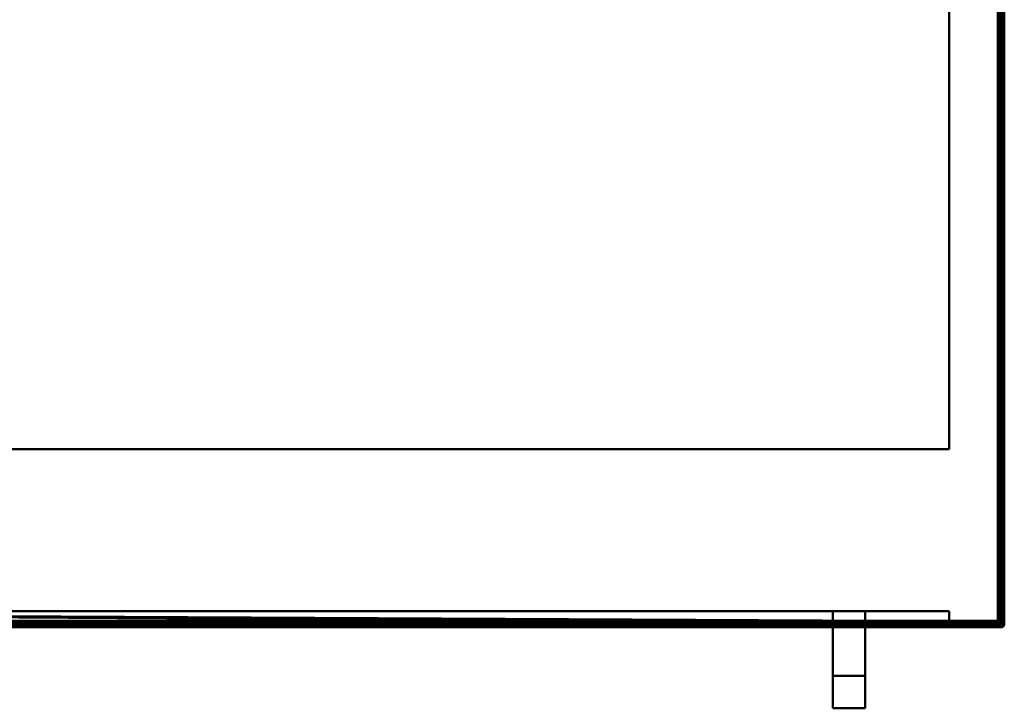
# Model space of a CAD drawing. Header units: millimetres. Extents: x -10 to 1200, y -425 to 10.
# Tile 5 of 6: x 896 to 1200, y -425 to -212. Entities that reach past the tile are written whole.
import ezdxf

# ---------------------------------------------------------------- set-up
doc = ezdxf.new("R2010")
doc.units = ezdxf.units.MM
doc.header["$MEASUREMENT"] = 0
for name, color, linetype, lineweight in [('0 Misc', 7, 'Continuous', 35), ('10 Raster Images', 7, 'Continuous', 35), ('5 Hatches', 7, 'Continuous', 35)]:
    doc.layers.add(name, color=color, linetype=linetype, lineweight=lineweight)

msp = doc.modelspace()

# ---------------------------------------------------------------- linework, layer by layer
at = {"layer": '0 Misc', "color": 160, "linetype": 'Continuous', "lineweight": 50}
for p, q in [((1198, -398, 100), (1198, -2, 100)), ((1199, -1, 845.5), (1199, -399, 845.5)), ((1199, -2, 101), (1199, -398, 101)), ((1199, -398, 823.5), (1199, -2, 823.5)), ((1200, -1, 824.5), (1200, -399, 824.5)), ((1200, -399, 844.5), (1200, -1, 844.5)), ((1183, -20.5, 116), (1183, -345, 116)), ((1183, -20.5, 823.5), (1183, -345, 823.5)), ((17, -345, 116), (1183, -345, 116)), ((1183, -345, 823.5), (17, -345, 823.5)), ((1183, -345, 116), (1183, -345, 823.5)), ((592, -395, 823.5), (1183, -395, 823.5)), ((1183, -395, 116), (592, -395, 116)), ((1147, -395, 576), (1157, -395, 576)), ((1147, -395, 566), (1147, -395, 576)), ((1157, -395, 566), (1147, -395, 566)), ((1157, -395, 694), (1147, -395, 694)), ((1147, -395, 704), (1157, -395, 704)), ((1147, -395, 694), (1147, -395, 704)), ((1147, -425, 704), (1147, -395, 704)), ((1147, -395, 566), (1147, -425, 566)), ((1147, -415, 576), (1147, -395, 576)), ((1147, -395, 694), (1147, -415, 694)), ((1157, -395, 576), (1157, -395, 566)), ((1157, -395, 704), (1157, -395, 694)), ((1157, -395, 694), (1157, -415, 694)), ((1157, -415, 576), (1157, -395, 576)), ((1157, -395, 566), (1157, -425, 566)), ((1157, -425, 704), (1157, -395, 704)), ((1183, -395, 823.5), (1183, -398, 823.5)), ((1183, -395, 823.5), (1183, -395, 116)), ((1183, -395, 116), (1183, -398, 116)), ((2, -398, 100), (1198, -398, 100)), ((1183, -398, 116), (17, -398, 116)), ((1183, -398, 823.5), (1183, -398, 116)), ((1199, -398, 101), (1199, -398, 823.5)), ((1199, -399, 845.5), (1, -399, 845.5)), ((1199, -400, 824.5), (1, -400, 824.5)), ((1, -400, 844.5), (1199, -400, 844.5)), ((1198, -399, 101), (2, -399, 101)), ((17, -399, 823.5), (1184, -399, 823.5)), ((17, -399, 115), (1184, -399, 115)), ((1184, -399, 823.5), (1198, -399, 823.5)), ((1184, -399, 115), (1184, -399, 823.5)), ((1198, -399, 823.5), (1198, -399, 101)), ((1199, -400, 844.5), (1199, -400, 824.5)), ((1200, -399, 824.5), (1200, -399, 844.5)), ((1147, -415, 694), (1147, -415, 576)), ((1157, -415, 694), (1147, -415, 694)), ((1157, -415, 576), (1147, -415, 576)), ((1157, -415, 694), (1157, -415, 576)), ((1147, -425, 566), (1147, -425, 704)), ((1157, -425, 566), (1147, -425, 566)), ((1157, -425, 704), (1147, -425, 704)), ((1157, -425, 566), (1157, -425, 704))]:
    msp.add_line(p, q, dxfattribs=at).dxf.unprotected_set("ltscale", 0)
at = {"layer": '0 Misc', "color": 160, "linetype": 'Continuous', "lineweight": 25}
for p, q in [((1184, -399, 823.5), (592, -395, 823.5)), ((1183.62, -398.92, 823.5), (592, -395, 823.5)), ((1183.29, -398.71, 823.5), (592, -395, 823.5)), ((1183.08, -398.38, 823.5), (592, -395, 823.5)), ((1183, -398, 823.5), (592, -395, 823.5)), ((592, -395, 116), (1157, -395, 566)), ((1147, -395, 566), (592, -395, 116)), ((592, -395, 116), (1183, -398, 116)), ((613.43, -395, 709.89), (1183, -395, 823.5)), ((613.43, -395, 688.11), (1147, -395, 566)), ((613.43, -395, 688.11), (1147, -395, 576)), ((1147, -395, 576), (616.57, -395, 688.11)), ((616.57, -395, 688.11), (1157, -395, 694)), ((616.57, -395, 709.89), (1183, -395, 823.5)), ((619.57, -395, 688.99), (1157, -395, 694)), ((619.57, -395, 709.01), (1183, -395, 823.5)), ((622.2, -395, 690.69), (1157, -395, 694)), ((622.2, -395, 707.31), (1183, -395, 823.5)), ((624.25, -395, 693.05), (1157, -395, 694)), ((1147, -395, 704), (624.25, -395, 704.95)), ((624.25, -395, 704.95), (1183, -395, 823.5)), ((1147, -395, 694), (624.25, -395, 693.05)), ((625.55, -395, 695.9), (1147, -395, 694)), ((625.55, -395, 695.9), (1147, -395, 704)), ((625.55, -395, 702.1), (1147, -395, 704)), ((626, -395, 699), (1147, -395, 704)), ((1147, -395, 576), (1183, -395, 823.5)), ((1147, -395, 576), (1157, -395, 694)), ((1147, -395, 704), (1183, -395, 823.5)), ((1147, -415, 694), (1147, -395, 704)), ((1147, -395, 566), (1147, -415, 576)), ((1157, -395, 566), (1183, -395, 116)), ((1157, -395, 566), (1183, -395, 823.5)), ((1157, -395, 576), (1183, -395, 823.5)), ((1157, -395, 694), (1183, -395, 823.5)), ((1157, -395, 704), (1183, -395, 823.5)), ((1157, -415, 576), (1157, -395, 566)), ((1157, -395, 704), (1157, -415, 694)), ((2, -399, 101), (1184, -399, 115)), ((1184, -399, 115), (1198, -399, 101)), ((1184, -399, 115), (1198, -399, 823.5)), ((1147, -425, 566), (1147, -415, 694)), ((1147, -415, 694), (1147, -425, 704)), ((1147, -425, 566), (1147, -415, 576)), ((1157, -425, 704), (1157, -415, 576)), ((1157, -415, 576), (1157, -425, 566)), ((1157, -415, 694), (1157, -425, 704))]:
    msp.add_line(p, q, dxfattribs=at).dxf.unprotected_set("ltscale", 0)
at = {"layer": '0 Misc', "color": 160, "linetype": 'Continuous', "lineweight": 50, "extrusion": (-0.654654, 0, -0.755929)}
msp.add_arc((398, -819.73, -862.04), 1.41, 0, 90, dxfattribs=at).dxf.unprotected_set("ltscale", 0)
at = {"layer": '0 Misc', "color": 160, "linetype": 'Continuous', "lineweight": 50}
for centre, start, end in [((1184, -398, 823.5), 180, 270), ((1198, -398, 101), 270, 0), ((1199, -399, 824.5), 270, 0)]:
    msp.add_arc(centre, 1, start, end, dxfattribs=at).dxf.unprotected_set("ltscale", 0)
at = {"layer": '0 Misc', "color": 160, "linetype": 'Continuous', "lineweight": 50, "extrusion": (0, 1, 0)}
for centre, start, end in [((-1198, 101, -398), 180, 270), ((-1199, 844.5, -399), 90, 180), ((-1199, 824.5, -399), 180, 270)]:
    msp.add_arc(centre, 1, start, end, dxfattribs=at).dxf.unprotected_set("ltscale", 0)
at = {"layer": '0 Misc', "color": 160, "linetype": 'Continuous', "lineweight": 50, "extrusion": (-1, 0, 0)}
for centre, start, end in [((398, 101, -1198), 270, 0), ((399, 844.5, -1199), 0, 90), ((399, 824.5, -1199), 270, 0)]:
    msp.add_arc(centre, 1, start, end, dxfattribs=at).dxf.unprotected_set("ltscale", 0)
at = {"layer": '0 Misc', "color": 160, "linetype": 'Continuous', "lineweight": 50, "extrusion": (-0.654654, -0.755929, 0)}
msp.add_arc((1167.57, 824.5, -483.31), 1.41, 246.6308, 270, dxfattribs=at).dxf.unprotected_set("ltscale", 0)
at = {"layer": '0 Misc', "color": 160, "linetype": 'Continuous', "lineweight": 50, "extrusion": (0, 0, -1)}
msp.add_arc((-1199, -399, -844.5), 1, 180, 270, dxfattribs=at).dxf.unprotected_set("ltscale", 0)
at = {"layer": '0 Misc', "color": 7, "lineweight": 25}
for points, invisible_edges in [([(1, -399, 845.5), (1199, -1, 845.5), (1, -1, 845.5)], 1), ([(1, -399, 845.5), (1199, -399, 845.5), (1199, -1, 845.5)], 12), ([(2, -2, 100), (1198, -398, 100), (2, -398, 100)], 1), ([(2, -2, 100), (1198, -2, 100), (1198, -398, 100)], 12), ([(1198, -398, 100), (1198.38, -2, 100.08), (1198.38, -398, 100.08)], 1), ([(1198, -398, 100), (1198, -2, 100), (1198.38, -2, 100.08)], 12), ([(1198.71, -2, 100.29), (1198.38, -398, 100.08), (1198.38, -2, 100.08)], 1), ([(1198.71, -2, 100.29), (1198.71, -398, 100.29), (1198.38, -398, 100.08)], 12), ([(1198.92, -2, 100.62), (1198.71, -398, 100.29), (1198.71, -2, 100.29)], 1), ([(1198.92, -2, 100.62), (1198.92, -398, 100.62), (1198.71, -398, 100.29)], 12), ([(1199, -2, 101), (1198.92, -398, 100.62), (1198.92, -2, 100.62)], 1), ([(1199, -2, 101), (1199, -398, 101), (1198.92, -398, 100.62)], 12), ([(1199.38, -1, 823.58), (1199, -398, 823.5), (1199, -2, 823.5)], 1), ([(1199.38, -1, 823.58), (1199.38, -399, 823.58), (1199, -398, 823.5)], 1), ([(1199, -1, 845.5), (1199.38, -399, 845.42), (1199.38, -1, 845.42)], 1), ([(1199, -1, 845.5), (1199, -399, 845.5), (1199.38, -399, 845.42)], 12), ([(1199.71, -399, 823.79), (1199.38, -1, 823.58), (1199.71, -1, 823.79)], 1), ([(1199.71, -399, 823.79), (1199.38, -399, 823.58), (1199.38, -1, 823.58)], 12), ([(1199.38, -1, 845.42), (1199.71, -399, 845.21), (1199.71, -1, 845.21)], 1), ([(1199.38, -1, 845.42), (1199.38, -399, 845.42), (1199.71, -399, 845.21)], 12), ([(1199.92, -399, 824.12), (1199.71, -1, 823.79), (1199.92, -1, 824.12)], 1), ([(1199.92, -399, 824.12), (1199.71, -399, 823.79), (1199.71, -1, 823.79)], 12), ([(1199.71, -1, 845.21), (1199.92, -399, 844.88), (1199.92, -1, 844.88)], 1), ([(1199.71, -1, 845.21), (1199.71, -399, 845.21), (1199.92, -399, 844.88)], 12), ([(1200, -399, 824.5), (1199.92, -1, 824.12), (1200, -1, 824.5)], 1), ([(1200, -399, 824.5), (1199.92, -399, 824.12), (1199.92, -1, 824.12)], 12), ([(1200, -399, 844.5), (1199.92, -1, 844.88), (1199.92, -399, 844.88)], 1), ([(1200, -399, 844.5), (1200, -1, 844.5), (1199.92, -1, 844.88)], 12), ([(1200, -1, 844.5), (1200, -399, 824.5), (1200, -1, 824.5)], 1), ([(1200, -1, 844.5), (1200, -399, 844.5), (1200, -399, 824.5)], 12), ([(1183, -345, 116), (17, -20.5, 116), (17, -345, 116)], 1), ([(1183, -345, 116), (1183, -20.5, 116), (17, -20.5, 116)], 12), ([(17, -345, 823.5), (1183, -20.5, 823.5), (1183, -345, 823.5)], 1), ([(17, -345, 823.5), (17, -20.5, 823.5), (1183, -20.5, 823.5)], 12), ([(1183, -345, 823.5), (1183, -20.5, 116), (1183, -345, 116)], 1), ([(1183, -345, 823.5), (1183, -20.5, 823.5), (1183, -20.5, 116)], 12), ([(17, -345, 823.5), (1183, -345, 116), (17, -345, 116)], 1), ([(17, -345, 823.5), (1183, -345, 823.5), (1183, -345, 116)], 12), ([(1183, -398, 823.5), (1183, -395, 116), (1183, -398, 116)], 1), ([(1183, -398, 823.5), (1183, -395, 823.5), (1183, -395, 116)], 12), ([(2, -398, 100), (1198, -398.38, 100.08), (2, -398.38, 100.08)], 1), ([(2, -398, 100), (1198, -398, 100), (1198, -398.38, 100.08)], 12), ([(1198, -398.45, 100.11), (1198.11, -398.22, 100.03), (1198.35, -398.3, 100.11)], 12), ([(1198, -398.45, 100.11), (1198.35, -398.3, 100.11), (1198.25, -398.53, 100.19)], 1), ([(1198.57, -398.34, 100.25), (1198.25, -398.53, 100.19), (1198.35, -398.3, 100.11)], 1), ([(1198.57, -398.34, 100.25), (1198.48, -398.57, 100.33), (1198.25, -398.53, 100.19)], 12), ([(1198.35, -398.3, 100.11), (1198.42, -398.05, 100.09), (1198.62, -398.09, 100.22)], 12), ([(1198.35, -398.3, 100.11), (1198.62, -398.09, 100.22), (1198.57, -398.34, 100.25)], 1), ([(1198.67, -398.57, 100.52), (1198.48, -398.57, 100.33), (1198.57, -398.34, 100.25)], 12), ([(1198.78, -398.09, 100.38), (1198.57, -398.34, 100.25), (1198.62, -398.09, 100.22)], 1), ([(1198.78, -398.09, 100.38), (1198.75, -398.34, 100.43), (1198.57, -398.34, 100.25)], 12), ([(1198.67, -398.57, 100.52), (1198.57, -398.34, 100.25), (1198.75, -398.34, 100.43)], 1), ([(1198.89, -398.3, 100.65), (1198.67, -398.57, 100.52), (1198.75, -398.34, 100.43)], 1), ([(1198.89, -398.3, 100.65), (1198.81, -398.53, 100.75), (1198.67, -398.57, 100.52)], 12), ([(1198.91, -398.05, 100.58), (1198.75, -398.34, 100.43), (1198.78, -398.09, 100.38)], 1), ([(1198.91, -398.05, 100.58), (1198.89, -398.3, 100.65), (1198.75, -398.34, 100.43)], 12), ([(1198.81, -398.53, 100.75), (1198.97, -398.22, 100.89), (1198.89, -398.45, 101)], 1), ([(1198.81, -398.53, 100.75), (1198.89, -398.3, 100.65), (1198.97, -398.22, 100.89)], 12), ([(1, -399.38, 823.58), (1198, -399, 823.5), (1199, -399.38, 823.58)], 12), ([(1, -399.38, 823.58), (1184, -399, 823.5), (1198, -399, 823.5)], 12), ([(1199, -399, 845.5), (1, -399.38, 845.42), (1199, -399.38, 845.42)], 1), ([(1199, -399, 845.5), (1, -399, 845.5), (1, -399.38, 845.42)], 12), ([(1, -399.71, 823.79), (1199, -399.38, 823.58), (1199, -399.71, 823.79)], 1), ([(1, -399.71, 823.79), (1, -399.38, 823.58), (1199, -399.38, 823.58)], 12), ([(1199, -399.38, 845.42), (1, -399.71, 845.21), (1199, -399.71, 845.21)], 1), ([(1199, -399.38, 845.42), (1, -399.38, 845.42), (1, -399.71, 845.21)], 12), ([(1, -399.92, 824.12), (1199, -399.71, 823.79), (1199, -399.92, 824.12)], 1), ([(1, -399.92, 824.12), (1, -399.71, 823.79), (1199, -399.71, 823.79)], 12), ([(1199, -399.71, 845.21), (1, -399.92, 844.88), (1199, -399.92, 844.88)], 1), ([(1199, -399.71, 845.21), (1, -399.71, 845.21), (1, -399.92, 844.88)], 12), ([(1, -400, 824.5), (1199, -399.92, 824.12), (1199, -400, 824.5)], 1), ([(1, -400, 824.5), (1, -399.92, 824.12), (1199, -399.92, 824.12)], 12), ([(1, -400, 844.5), (1199, -399.92, 844.88), (1, -399.92, 844.88)], 1), ([(1, -400, 844.5), (1199, -400, 844.5), (1199, -399.92, 844.88)], 12), ([(1199, -400, 824.5), (1, -400, 844.5), (1, -400, 824.5)], 1), ([(1199, -400, 824.5), (1199, -400, 844.5), (1, -400, 844.5)], 12), ([(1198, -398.71, 100.29), (2, -398.38, 100.08), (1198, -398.38, 100.08)], 1), ([(1198, -398.71, 100.29), (2, -398.71, 100.29), (2, -398.38, 100.08)], 12), ([(1198, -398.92, 100.62), (2, -398.71, 100.29), (1198, -398.71, 100.29)], 1), ([(1198, -398.92, 100.62), (2, -398.92, 100.62), (2, -398.71, 100.29)], 12), ([(1198, -399, 101), (2, -398.92, 100.62), (1198, -398.92, 100.62)], 1), ([(1198, -399, 101), (2, -399, 101), (2, -398.92, 100.62)], 12), ([(1183.29, -398.71, 115.71), (17, -398.92, 115.38), (1183.62, -398.92, 115.38)], 2), ([(1183.29, -398.71, 115.71), (17, -398.71, 115.71), (17, -398.92, 115.38)], 12), ([(17, -399, 115), (1183.62, -398.92, 115.38), (17, -398.92, 115.38)], 1), ([(17, -399, 115), (1184, -399, 115), (1183.62, -398.92, 115.38)], 1), ([(1183.29, -398.71, 823.5), (1183.62, -398.92, 115.38), (1183.62, -398.92, 823.5)], 1), ([(1183.29, -398.71, 823.5), (1183.29, -398.71, 115.71), (1183.62, -398.92, 115.38)], 12), ([(1184, -399, 115), (1183.62, -398.92, 823.5), (1183.62, -398.92, 115.38)], 1), ([(1184, -399, 115), (1184, -399, 823.5), (1183.62, -398.92, 823.5)], 12), ([(1198.01, -398.87, 100.5), (1198.13, -398.72, 100.32), (1198.35, -398.76, 100.46)], 12), ([(1198.01, -398.87, 100.5), (1198.35, -398.76, 100.46), (1198.21, -398.9, 100.63)], 1), ([(1198.37, -398.9, 100.79), (1198.05, -398.98, 100.82), (1198.21, -398.9, 100.63)], 1), ([(1198.37, -398.9, 100.79), (1198.18, -398.98, 100.95), (1198.05, -398.98, 100.82)], 12), ([(1198.13, -398.72, 100.32), (1198.25, -398.53, 100.19), (1198.48, -398.57, 100.33)], 12), ([(1198.13, -398.72, 100.32), (1198.48, -398.57, 100.33), (1198.35, -398.76, 100.46)], 1), ([(1198.21, -398.9, 100.63), (1198.54, -398.76, 100.65), (1198.37, -398.9, 100.79)], 1), ([(1198.21, -398.9, 100.63), (1198.35, -398.76, 100.46), (1198.54, -398.76, 100.65)], 12), ([(1198.54, -398.76, 100.65), (1198.35, -398.76, 100.46), (1198.48, -398.57, 100.33)], 12), ([(1198.37, -398.9, 100.79), (1198.68, -398.72, 100.87), (1198.5, -398.87, 100.99)], 1), ([(1198.37, -398.9, 100.79), (1198.54, -398.76, 100.65), (1198.68, -398.72, 100.87)], 12), ([(1198.54, -398.76, 100.65), (1198.48, -398.57, 100.33), (1198.67, -398.57, 100.52)], 1), ([(1198.54, -398.76, 100.65), (1198.81, -398.53, 100.75), (1198.68, -398.72, 100.87)], 1), ([(1198.54, -398.76, 100.65), (1198.67, -398.57, 100.52), (1198.81, -398.53, 100.75)], 12), ([(1199, -400, 844.5), (1199.38, -399.92, 824.5), (1199.38, -399.92, 844.5)], 1), ([(1199, -400, 844.5), (1199, -400, 824.5), (1199.38, -399.92, 824.5)], 12), ([(1199.3, -399.35, 845.39), (1199.05, -399.42, 845.41), (1199.09, -399.62, 845.28)], 12), ([(1199.05, -399.42, 823.59), (1199.3, -399.35, 823.61), (1199.34, -399.57, 823.75)], 12), ([(1199.05, -399.42, 823.59), (1199.34, -399.57, 823.75), (1199.09, -399.62, 823.72)], 1), ([(1199.05, -399.91, 844.92), (1199.34, -399.75, 845.07), (1199.09, -399.78, 845.12)], 1), ([(1199.05, -399.91, 844.92), (1199.3, -399.89, 844.85), (1199.34, -399.75, 845.07)], 12), ([(1199.3, -399.89, 824.15), (1199.05, -399.91, 824.08), (1199.09, -399.78, 823.88)], 12), ([(1199.3, -399.35, 845.39), (1199.09, -399.62, 845.28), (1199.34, -399.57, 845.25)], 1), ([(1199.09, -399.78, 845.12), (1199.34, -399.57, 845.25), (1199.09, -399.62, 845.28)], 1), ([(1199.09, -399.78, 845.12), (1199.34, -399.75, 845.07), (1199.34, -399.57, 845.25)], 12), ([(1199.09, -399.62, 823.72), (1199.34, -399.57, 823.75), (1199.34, -399.75, 823.93)], 12), ([(1199.09, -399.62, 823.72), (1199.34, -399.75, 823.93), (1199.09, -399.78, 823.88)], 1), ([(1199.3, -399.89, 824.15), (1199.09, -399.78, 823.88), (1199.34, -399.75, 823.93)], 1), ([(1199.45, -399, 845.39), (1199.22, -399.11, 845.47), (1199.3, -399.35, 845.39)], 12), ([(1199.53, -399.25, 823.69), (1199.22, -399.11, 823.53), (1199.45, -399, 823.61)], 1), ([(1199.53, -399.25, 823.69), (1199.3, -399.35, 823.61), (1199.22, -399.11, 823.53)], 12), ([(1199.53, -399.81, 844.75), (1199.22, -399.97, 844.61), (1199.45, -399.89, 844.5)], 1), ([(1199.53, -399.81, 844.75), (1199.3, -399.89, 844.85), (1199.22, -399.97, 844.61)], 12), ([(1199.45, -399.89, 824.5), (1199.22, -399.97, 824.39), (1199.3, -399.89, 824.15)], 12), ([(1199.45, -399, 845.39), (1199.3, -399.35, 845.39), (1199.53, -399.25, 845.31)], 1), ([(1199.34, -399.57, 845.25), (1199.53, -399.25, 845.31), (1199.3, -399.35, 845.39)], 1), ([(1199.3, -399.35, 823.61), (1199.53, -399.25, 823.69), (1199.57, -399.48, 823.83)], 12), ([(1199.3, -399.35, 823.61), (1199.57, -399.48, 823.83), (1199.34, -399.57, 823.75)], 1), ([(1199.3, -399.89, 844.85), (1199.57, -399.67, 844.98), (1199.34, -399.75, 845.07)], 1), ([(1199.3, -399.89, 844.85), (1199.53, -399.81, 844.75), (1199.57, -399.67, 844.98)], 12), ([(1199.34, -399.75, 823.93), (1199.53, -399.81, 824.25), (1199.3, -399.89, 824.15)], 1), ([(1199.45, -399.89, 824.5), (1199.3, -399.89, 824.15), (1199.53, -399.81, 824.25)], 1), ([(1199.34, -399.57, 845.25), (1199.57, -399.48, 845.17), (1199.53, -399.25, 845.31)], 12), ([(1199.57, -399.67, 844.98), (1199.57, -399.48, 845.17), (1199.34, -399.57, 845.25)], 12), ([(1199.57, -399.48, 823.83), (1199.34, -399.75, 823.93), (1199.34, -399.57, 823.75)], 1), ([(1199.57, -399.48, 823.83), (1199.57, -399.67, 824.02), (1199.34, -399.75, 823.93)], 12), ([(1199.57, -399.67, 844.98), (1199.34, -399.57, 845.25), (1199.34, -399.75, 845.07)], 1), ([(1199.34, -399.75, 823.93), (1199.57, -399.67, 824.02), (1199.53, -399.81, 824.25)], 12), ([(1199.38, -399.92, 844.5), (1199.71, -399.71, 824.5), (1199.71, -399.71, 844.5)], 1), ([(1199.38, -399.92, 844.5), (1199.38, -399.92, 824.5), (1199.71, -399.71, 824.5)], 12), ([(1199.72, -399.13, 845.18), (1199.53, -399.25, 845.31), (1199.57, -399.48, 845.17)], 12), ([(1199.76, -399.35, 823.96), (1199.53, -399.25, 823.69), (1199.72, -399.13, 823.82)], 1), ([(1199.76, -399.35, 823.96), (1199.57, -399.48, 823.83), (1199.53, -399.25, 823.69)], 12), ([(1199.76, -399.54, 844.85), (1199.53, -399.81, 844.75), (1199.72, -399.68, 844.63)], 1), ([(1199.76, -399.54, 844.85), (1199.57, -399.67, 844.98), (1199.53, -399.81, 844.75)], 12), ([(1199.72, -399.68, 824.37), (1199.53, -399.81, 824.25), (1199.57, -399.67, 824.02)], 12), ([(1199.72, -399.13, 845.18), (1199.57, -399.48, 845.17), (1199.76, -399.35, 845.04)], 1), ([(1199.76, -399.54, 844.85), (1199.76, -399.35, 845.04), (1199.57, -399.48, 845.17)], 12), ([(1199.76, -399.35, 823.96), (1199.57, -399.67, 824.02), (1199.57, -399.48, 823.83)], 1), ([(1199.76, -399.35, 823.96), (1199.76, -399.54, 824.15), (1199.57, -399.67, 824.02)], 12), ([(1199.76, -399.54, 844.85), (1199.57, -399.48, 845.17), (1199.57, -399.67, 844.98)], 1), ([(1199.72, -399.68, 824.37), (1199.57, -399.67, 824.02), (1199.76, -399.54, 824.15)], 1), ([(1199.71, -399.71, 844.5), (1199.92, -399.38, 824.5), (1199.92, -399.38, 844.5)], 1), ([(1199.71, -399.71, 844.5), (1199.71, -399.71, 824.5), (1199.92, -399.38, 824.5)], 12), ([(1199.87, -399.01, 845), (1199.72, -399.13, 845.18), (1199.76, -399.35, 845.04)], 12), ([(1199.9, -399.21, 824.13), (1199.72, -399.13, 823.82), (1199.87, -399.01, 824)], 1), ([(1199.9, -399.21, 824.13), (1199.76, -399.35, 823.96), (1199.72, -399.13, 823.82)], 12), ([(1199.9, -399.37, 844.71), (1199.72, -399.68, 844.63), (1199.87, -399.5, 844.51)], 1), ([(1199.9, -399.37, 844.71), (1199.76, -399.54, 844.85), (1199.72, -399.68, 844.63)], 12), ([(1199.87, -399.5, 824.49), (1199.72, -399.68, 824.37), (1199.76, -399.54, 824.15)], 12), ([(1199.87, -399.01, 845), (1199.76, -399.35, 845.04), (1199.9, -399.21, 844.87)], 1), ([(1199.9, -399.21, 844.87), (1199.76, -399.54, 844.85), (1199.9, -399.37, 844.71)], 1), ([(1199.9, -399.21, 844.87), (1199.76, -399.35, 845.04), (1199.76, -399.54, 844.85)], 12), ([(1199.9, -399.37, 824.29), (1199.76, -399.35, 823.96), (1199.9, -399.21, 824.13)], 1), ([(1199.9, -399.37, 824.29), (1199.76, -399.54, 824.15), (1199.76, -399.35, 823.96)], 12), ([(1199.87, -399.5, 824.49), (1199.76, -399.54, 824.15), (1199.9, -399.37, 824.29)], 1), ([(1199.9, -399.37, 844.71), (1199.98, -399.05, 844.68), (1199.9, -399.21, 844.87)], 1), ([(1199.9, -399.37, 844.71), (1199.98, -399.18, 844.55), (1199.98, -399.05, 844.68)], 12), ([(1199.9, -399.21, 824.13), (1199.98, -399.05, 824.32), (1199.98, -399.18, 824.45)], 12), ([(1199.9, -399.21, 824.13), (1199.98, -399.18, 824.45), (1199.9, -399.37, 824.29)], 1), ([(1200, -399, 824.5), (1199.92, -399.38, 844.5), (1199.92, -399.38, 824.5)], 1), ([(1200, -399, 824.5), (1200, -399, 844.5), (1199.92, -399.38, 844.5)], 12), ([(1157, -415, 576), (1147, -415, 694), (1157, -415, 694)], 1), ([(1157, -415, 576), (1147, -415, 576), (1147, -415, 694)], 12)]:
    msp.add_3dface(points, dxfattribs=dict(at, invisible_edges=invisible_edges))
for points in [[(17, -399, 823.5), (592, -395, 823.5), (1184, -399, 823.5)], [(592, -395, 116), (17, -398, 116), (1183, -398, 116)], [(1184, -399, 823.5), (592, -395, 823.5), (1183.62, -398.92, 823.5)], [(1183.62, -398.92, 823.5), (592, -395, 823.5), (1183.29, -398.71, 823.5)], [(1183.29, -398.71, 823.5), (592, -395, 823.5), (1183.08, -398.38, 823.5)], [(1183.08, -398.38, 823.5), (592, -395, 823.5), (1183, -398, 823.5)], [(1183, -398, 823.5), (592, -395, 823.5), (1183, -395, 823.5)], [(592, -395, 116), (1183, -398, 116), (1183, -395, 116)], [(1183.02, -398.2, 115.98), (1183, -398, 116), (17, -398, 116)], [(17, -398.38, 115.92), (1183.02, -398.2, 115.98), (17, -398, 116)], [(17, -398.38, 115.92), (1183.08, -398.38, 115.92), (1183.02, -398.2, 115.98)], [(1183.02, -398.2, 115.98), (1183.08, -398.38, 823.5), (1183, -398, 823.5)], [(1183, -398, 116), (1183.02, -398.2, 115.98), (1183, -398, 823.5)], [(1183.02, -398.2, 115.98), (1183.08, -398.38, 115.92), (1183.08, -398.38, 823.5)], [(1198.11, -398.22, 100.03), (1198, -398.38, 100.08), (1198, -398, 100)], [(1198.38, -398, 100.08), (1198.11, -398.22, 100.03), (1198, -398, 100)], [(1198, -398.38, 100.08), (1198.11, -398.22, 100.03), (1198, -398.45, 100.11)], [(1198.35, -398.3, 100.11), (1198.11, -398.22, 100.03), (1198.38, -398, 100.08)], [(1198.35, -398.3, 100.11), (1198.38, -398, 100.08), (1198.42, -398.05, 100.09)], [(1198.42, -398.05, 100.09), (1198.38, -398, 100.08), (1198.71, -398, 100.29)], [(1198.42, -398.05, 100.09), (1198.71, -398, 100.29), (1198.62, -398.09, 100.22)], [(1198.78, -398.09, 100.38), (1198.62, -398.09, 100.22), (1198.71, -398, 100.29)], [(1198.92, -398, 100.62), (1198.78, -398.09, 100.38), (1198.71, -398, 100.29)], [(1198.91, -398.05, 100.58), (1198.78, -398.09, 100.38), (1198.92, -398, 100.62)], [(1198.97, -398.22, 100.89), (1198.89, -398.3, 100.65), (1198.91, -398.05, 100.58)], [(1198.92, -398.38, 101), (1198.89, -398.45, 101), (1198.97, -398.22, 100.89)], [(1199, -398, 101), (1198.91, -398.05, 100.58), (1198.92, -398, 100.62)], [(1198.97, -398.22, 100.89), (1198.91, -398.05, 100.58), (1199, -398, 101)], [(1198.98, -398.19, 823.5), (1198.92, -398.38, 101), (1199, -398, 101)], [(1198.92, -398.38, 101), (1198.97, -398.22, 100.89), (1199, -398, 101)], [(1198.92, -398.38, 823.5), (1198.98, -398.19, 823.5), (1199, -399, 823.5)], [(1198.92, -398.38, 823.5), (1198.92, -398.38, 101), (1198.98, -398.19, 823.5)], [(1199, -399, 823.5), (1198.98, -398.19, 823.5), (1199, -398, 823.5)], [(1199, -398, 823.5), (1198.98, -398.19, 823.5), (1199, -398, 101)], [(1199, -399, 823.5), (1199, -398, 823.5), (1199.38, -399, 823.58)], [(17, -399, 823.5), (1184, -399, 823.5), (1, -399.38, 823.58)], [(1198, -399, 101), (1184, -399, 115), (2, -399, 101)], [(17, -399, 115), (2, -399, 101), (1184, -399, 115)], [(1183.17, -398.56, 115.83), (1183.08, -398.38, 115.92), (17, -398.38, 115.92)], [(1183.17, -398.56, 115.83), (17, -398.38, 115.92), (17, -398.71, 115.71)], [(1183.29, -398.71, 115.71), (1183.17, -398.56, 115.83), (17, -398.71, 115.71)], [(1183.08, -398.38, 823.5), (1183.17, -398.56, 115.83), (1183.29, -398.71, 823.5)], [(1183.08, -398.38, 823.5), (1183.08, -398.38, 115.92), (1183.17, -398.56, 115.83)], [(1183.29, -398.71, 823.5), (1183.17, -398.56, 115.83), (1183.29, -398.71, 115.71)], [(1184, -399, 115), (1198, -399, 101), (1198, -399, 823.5)], [(1184, -399, 115), (1198, -399, 823.5), (1184, -399, 823.5)], [(1198, -398.38, 100.08), (1198, -398.45, 100.11), (1198, -398.71, 100.29)], [(1198, -398.45, 100.11), (1198.25, -398.53, 100.19), (1198, -398.71, 100.29)], [(1198.13, -398.72, 100.32), (1198, -398.71, 100.29), (1198.25, -398.53, 100.19)], [(1198, -398.71, 100.29), (1198.01, -398.87, 100.5), (1198, -398.92, 100.62)], [(1198, -398.71, 100.29), (1198.13, -398.72, 100.32), (1198.01, -398.87, 100.5)], [(1198.01, -398.87, 100.5), (1198.21, -398.9, 100.63), (1198, -398.92, 100.62)], [(1198.05, -398.98, 100.82), (1198, -398.92, 100.62), (1198.21, -398.9, 100.63)], [(1198, -399, 101), (1198.38, -398.92, 101), (1198.19, -398.98, 823.5)], [(1198.18, -398.98, 100.95), (1198.38, -398.92, 101), (1198, -399, 101)], [(1198.05, -398.98, 100.82), (1198, -399, 101), (1198, -398.92, 100.62)], [(1199, -399, 823.5), (1198, -399, 823.5), (1198.19, -398.98, 823.5)], [(1198, -399, 823.5), (1198, -399, 101), (1198.19, -398.98, 823.5)], [(1198.18, -398.98, 100.95), (1198, -399, 101), (1198.05, -398.98, 100.82)], [(1199, -399.38, 823.58), (1198, -399, 823.5), (1199, -399, 823.5)], [(1198.37, -398.9, 100.79), (1198.38, -398.92, 101), (1198.18, -398.98, 100.95)], [(1198.38, -398.92, 823.5), (1199, -399, 823.5), (1198.19, -398.98, 823.5)], [(1198.38, -398.92, 101), (1198.38, -398.92, 823.5), (1198.19, -398.98, 823.5)], [(1198.37, -398.9, 100.79), (1198.5, -398.87, 100.99), (1198.38, -398.92, 101)], [(1198.56, -398.83, 823.51), (1198.38, -398.92, 101), (1198.71, -398.71, 101)], [(1198.5, -398.87, 100.99), (1198.71, -398.71, 101), (1198.38, -398.92, 101)], [(1198.56, -398.83, 823.51), (1198.85, -398.85, 823.51), (1198.38, -398.92, 823.5)], [(1198.56, -398.83, 823.51), (1198.38, -398.92, 823.5), (1198.38, -398.92, 101)], [(1198.38, -398.92, 823.5), (1198.85, -398.85, 823.51), (1199, -399, 823.5)], [(1198.5, -398.87, 100.99), (1198.68, -398.72, 100.87), (1198.71, -398.71, 101)], [(1198.56, -398.83, 823.51), (1198.71, -398.71, 823.54), (1198.85, -398.85, 823.51)], [(1198.71, -398.71, 823.54), (1198.56, -398.83, 823.51), (1198.71, -398.71, 101)], [(1198.68, -398.72, 100.87), (1198.81, -398.53, 100.75), (1198.71, -398.71, 101)], [(1198.71, -398.71, 101), (1198.92, -398.38, 101), (1198.83, -398.56, 823.51)], [(1198.71, -398.71, 101), (1198.89, -398.45, 101), (1198.92, -398.38, 101)], [(1198.71, -398.71, 101), (1198.81, -398.53, 100.75), (1198.89, -398.45, 101)], [(1198.71, -398.71, 823.54), (1198.83, -398.56, 823.51), (1198.85, -398.85, 823.51)], [(1198.71, -398.71, 101), (1198.83, -398.56, 823.51), (1198.71, -398.71, 823.54)], [(1198.83, -398.56, 823.51), (1198.92, -398.38, 823.5), (1198.85, -398.85, 823.51)], [(1198.83, -398.56, 823.51), (1198.92, -398.38, 101), (1198.92, -398.38, 823.5)], [(1198.92, -398.38, 823.5), (1199, -399, 823.5), (1198.85, -398.85, 823.51)], [(1199.22, -399.11, 845.47), (1199.38, -399, 845.42), (1199, -399, 845.5)], [(1199, -399.38, 845.42), (1199.22, -399.11, 845.47), (1199, -399, 845.5)], [(1199.22, -399.11, 823.53), (1199, -399.38, 823.58), (1199, -399, 823.5)], [(1199.38, -399, 823.58), (1199.22, -399.11, 823.53), (1199, -399, 823.5)], [(1199.3, -399.35, 845.39), (1199.22, -399.11, 845.47), (1199, -399.38, 845.42)], [(1199.22, -399.11, 823.53), (1199.05, -399.42, 823.59), (1199, -399.38, 823.58)], [(1199.3, -399.35, 845.39), (1199, -399.38, 845.42), (1199.05, -399.42, 845.41)], [(1199.05, -399.42, 845.41), (1199, -399.38, 845.42), (1199, -399.71, 845.21)], [(1199, -399.38, 823.58), (1199.09, -399.62, 823.72), (1199, -399.71, 823.79)], [(1199, -399.38, 823.58), (1199.05, -399.42, 823.59), (1199.09, -399.62, 823.72)], [(1199.05, -399.42, 845.41), (1199, -399.71, 845.21), (1199.09, -399.62, 845.28)], [(1199.09, -399.78, 845.12), (1199.09, -399.62, 845.28), (1199, -399.71, 845.21)], [(1199.09, -399.62, 823.72), (1199.09, -399.78, 823.88), (1199, -399.71, 823.79)], [(1199, -399.92, 844.88), (1199.09, -399.78, 845.12), (1199, -399.71, 845.21)], [(1199.05, -399.91, 824.08), (1199, -399.71, 823.79), (1199.09, -399.78, 823.88)], [(1199.05, -399.91, 824.08), (1199, -399.92, 824.12), (1199, -399.71, 823.79)], [(1199, -399.92, 844.88), (1199.05, -399.91, 844.92), (1199.09, -399.78, 845.12)], [(1199.3, -399.89, 824.15), (1199, -399.92, 824.12), (1199.05, -399.91, 824.08)], [(1199.3, -399.89, 824.15), (1199.22, -399.97, 824.39), (1199, -399.92, 824.12)], [(1199.22, -399.97, 844.61), (1199.05, -399.91, 844.92), (1199, -399.92, 844.88)], [(1199.22, -399.97, 844.61), (1199, -399.92, 844.88), (1199, -400, 844.5)], [(1199.38, -399.92, 844.5), (1199.22, -399.97, 844.61), (1199, -400, 844.5)], [(1199.22, -399.97, 824.39), (1199.38, -399.92, 824.5), (1199, -400, 824.5)], [(1199, -399.92, 824.12), (1199.22, -399.97, 824.39), (1199, -400, 824.5)], [(1199.22, -399.11, 823.53), (1199.3, -399.35, 823.61), (1199.05, -399.42, 823.59)], [(1199.22, -399.97, 844.61), (1199.3, -399.89, 844.85), (1199.05, -399.91, 844.92)], [(1199.38, -399, 845.42), (1199.22, -399.11, 845.47), (1199.45, -399, 845.39)], [(1199.38, -399, 823.58), (1199.45, -399, 823.61), (1199.22, -399.11, 823.53)], [(1199.38, -399.92, 844.5), (1199.45, -399.89, 844.5), (1199.22, -399.97, 844.61)], [(1199.38, -399.92, 824.5), (1199.22, -399.97, 824.39), (1199.45, -399.89, 824.5)], [(1199.38, -399, 845.42), (1199.45, -399, 845.39), (1199.71, -399, 845.21)], [(1199.71, -399, 823.79), (1199.45, -399, 823.61), (1199.38, -399, 823.58)], [(1199.71, -399.71, 844.5), (1199.45, -399.89, 844.5), (1199.38, -399.92, 844.5)], [(1199.38, -399.92, 824.5), (1199.45, -399.89, 824.5), (1199.71, -399.71, 824.5)], [(1199.45, -399, 845.39), (1199.53, -399.25, 845.31), (1199.71, -399, 845.21)], [(1199.45, -399, 823.61), (1199.71, -399, 823.79), (1199.53, -399.25, 823.69)], [(1199.45, -399.89, 844.5), (1199.71, -399.71, 844.5), (1199.53, -399.81, 844.75)], [(1199.45, -399.89, 824.5), (1199.53, -399.81, 824.25), (1199.71, -399.71, 824.5)], [(1199.72, -399.13, 845.18), (1199.71, -399, 845.21), (1199.53, -399.25, 845.31)], [(1199.72, -399.13, 823.82), (1199.53, -399.25, 823.69), (1199.71, -399, 823.79)], [(1199.72, -399.68, 844.63), (1199.53, -399.81, 844.75), (1199.71, -399.71, 844.5)], [(1199.72, -399.68, 824.37), (1199.71, -399.71, 824.5), (1199.53, -399.81, 824.25)], [(1199.71, -399, 845.21), (1199.87, -399.01, 845), (1199.92, -399, 844.88)], [(1199.71, -399, 845.21), (1199.72, -399.13, 845.18), (1199.87, -399.01, 845)], [(1199.87, -399.01, 824), (1199.72, -399.13, 823.82), (1199.71, -399, 823.79)], [(1199.87, -399.01, 824), (1199.71, -399, 823.79), (1199.92, -399, 824.12)], [(1199.87, -399.5, 844.51), (1199.71, -399.71, 844.5), (1199.92, -399.38, 844.5)], [(1199.71, -399.71, 824.5), (1199.87, -399.5, 824.49), (1199.92, -399.38, 824.5)], [(1199.87, -399.5, 844.51), (1199.72, -399.68, 844.63), (1199.71, -399.71, 844.5)], [(1199.71, -399.71, 824.5), (1199.72, -399.68, 824.37), (1199.87, -399.5, 824.49)], [(1199.87, -399.01, 845), (1199.9, -399.21, 844.87), (1199.92, -399, 844.88)], [(1199.9, -399.21, 824.13), (1199.87, -399.01, 824), (1199.92, -399, 824.12)], [(1199.9, -399.37, 844.71), (1199.87, -399.5, 844.51), (1199.92, -399.38, 844.5)], [(1199.87, -399.5, 824.49), (1199.9, -399.37, 824.29), (1199.92, -399.38, 824.5)], [(1199.98, -399.05, 844.68), (1199.92, -399, 844.88), (1199.9, -399.21, 844.87)], [(1199.9, -399.21, 824.13), (1199.92, -399, 824.12), (1199.98, -399.05, 824.32)], [(1199.9, -399.37, 844.71), (1199.92, -399.38, 844.5), (1199.98, -399.18, 844.55)], [(1199.98, -399.18, 824.45), (1199.92, -399.38, 824.5), (1199.9, -399.37, 824.29)], [(1199.98, -399.18, 844.55), (1199.92, -399.38, 844.5), (1200, -399, 844.5)], [(1199.98, -399.05, 844.68), (1200, -399, 844.5), (1199.92, -399, 844.88)], [(1199.98, -399.05, 824.32), (1199.92, -399, 824.12), (1200, -399, 824.5)], [(1199.98, -399.18, 824.45), (1200, -399, 824.5), (1199.92, -399.38, 824.5)], [(1199.98, -399.18, 844.55), (1200, -399, 844.5), (1199.98, -399.05, 844.68)], [(1199.98, -399.05, 824.32), (1200, -399, 824.5), (1199.98, -399.18, 824.45)]]:
    msp.add_3dface(points, dxfattribs=at)
at = {"layer": '0 Misc', "color": 98, "lineweight": 25}
for points, invisible_edges in [([(1157, -415, 694), (1147, -395, 694), (1157, -395, 694)], 1), ([(1157, -415, 694), (1147, -415, 694), (1147, -395, 694)], 12), ([(1157, -395, 576), (1147, -415, 576), (1157, -415, 576)], 1), ([(1157, -395, 576), (1147, -395, 576), (1147, -415, 576)], 12), ([(1157, -425, 566), (1147, -395, 566), (1157, -395, 566)], 1), ([(1157, -425, 566), (1147, -425, 566), (1147, -395, 566)], 12), ([(1157, -395, 704), (1147, -425, 704), (1157, -425, 704)], 1), ([(1157, -395, 704), (1147, -395, 704), (1147, -425, 704)], 12), ([(1157, -425, 704), (1147, -425, 566), (1157, -425, 566)], 1), ([(1157, -425, 704), (1147, -425, 704), (1147, -425, 566)], 12)]:
    msp.add_3dface(points, dxfattribs=dict(at, invisible_edges=invisible_edges))
for points in [[(1147, -415, 694), (1147, -425, 704), (1147, -395, 704)], [(1147, -415, 694), (1147, -395, 704), (1147, -395, 694)], [(1147, -415, 576), (1147, -395, 566), (1147, -425, 566)], [(1147, -395, 566), (1147, -415, 576), (1147, -395, 576)], [(1157, -415, 576), (1157, -425, 566), (1157, -395, 566)], [(1157, -415, 576), (1157, -395, 566), (1157, -395, 576)], [(1157, -425, 704), (1157, -415, 694), (1157, -395, 704)], [(1157, -395, 704), (1157, -415, 694), (1157, -395, 694)], [(1147, -425, 704), (1147, -415, 694), (1147, -425, 566)], [(1147, -425, 566), (1147, -415, 694), (1147, -415, 576)], [(1157, -425, 566), (1157, -415, 576), (1157, -425, 704)], [(1157, -415, 694), (1157, -425, 704), (1157, -415, 576)]]:
    msp.add_3dface(points, dxfattribs=at)
at = {"layer": '10 Raster Images', "color": 160, "linetype": 'Continuous', "lineweight": 25}
for p, q in [((1183, -395, 823.5), (592, -395, 823.5)), ((1183, -395, 116), (592, -395, 116)), ((592, -395, 823.5), (1183, -395, 823.5)), ((592, -395, 116), (1183, -395, 116)), ((1157, -395, 576), (1147, -395, 576)), ((1157, -395, 704), (1147, -395, 704)), ((1147, -395, 566), (1157, -395, 566)), ((1147, -395, 576), (1147, -395, 566)), ((1147, -395, 694), (1157, -395, 694)), ((1147, -395, 704), (1147, -395, 694)), ((1147, -395, 704), (1147, -425, 704)), ((1147, -415, 694), (1147, -395, 694)), ((1147, -395, 694), (1147, -395, 704)), ((1147, -425, 566), (1147, -395, 566)), ((1147, -395, 566), (1147, -395, 576)), ((1147, -395, 576), (1147, -415, 576)), ((1157, -395, 566), (1157, -395, 576)), ((1157, -395, 694), (1157, -395, 704)), ((1157, -395, 566), (1157, -425, 566)), ((1157, -415, 576), (1157, -395, 576)), ((1157, -395, 576), (1157, -395, 566)), ((1157, -425, 704), (1157, -395, 704)), ((1157, -395, 704), (1157, -395, 694)), ((1157, -395, 694), (1157, -415, 694)), ((1183, -398, 823.5), (1183, -395, 823.5)), ((1183, -395, 823.5), (1183, -395, 116)), ((1183, -395, 116), (1183, -398, 116)), ((1183, -398, 116), (17, -398, 116)), ((1183.08, -398.38, 823.5), (1183, -398, 823.5)), ((1198, -399, 101), (2, -399, 101)), ((17, -399, 823.5), (1184, -399, 823.5)), ((17, -399, 115), (1184, -399, 115)), ((1183.29, -398.71, 823.5), (1183.08, -398.38, 823.5)), ((1183.62, -398.92, 823.5), (1183.29, -398.71, 823.5)), ((1184, -399, 823.5), (1183.62, -398.92, 823.5)), ((1184, -399, 115), (1184, -399, 823.5)), ((1184, -399, 823.5), (1198, -399, 823.5)), ((1198, -399, 823.5), (1198, -399, 101)), ((1147, -415, 576), (1147, -415, 694)), ((1157, -415, 694), (1157, -415, 576)), ((1147, -425, 704), (1147, -425, 566)), ((1157, -425, 566), (1157, -425, 704))]:
    msp.add_line(p, q, dxfattribs=at).dxf.unprotected_set("ltscale", 0)
at = {"layer": '5 Hatches', "color": 7, "lineweight": 25}
for points, invisible_edges in [([(1199, -2, 823.5), (1199, -398, 101), (1199, -2, 101)], 1), ([(1199, -2, 823.5), (1199, -398, 823.5), (1199, -398, 101)], 12)]:
    msp.add_3dface(points, dxfattribs=dict(at, invisible_edges=invisible_edges))
at = {"layer": '5 Hatches', "color": 5, "lineweight": 25}
for points in [[(1183, -395, 116), (1157, -395, 566), (592, -395, 116)], [(613.43, -395, 688.11), (592, -395, 116), (1147, -395, 566)], [(1147, -395, 566), (592, -395, 116), (1157, -395, 566)], [(592, -395, 823.5), (613.43, -395, 709.89), (1183, -395, 823.5)], [(616.57, -395, 709.89), (1183, -395, 823.5), (613.43, -395, 709.89)], [(613.43, -395, 688.11), (1147, -395, 566), (1147, -395, 576)], [(613.43, -395, 688.11), (1147, -395, 576), (616.57, -395, 688.11)], [(1147, -395, 576), (1157, -395, 694), (616.57, -395, 688.11)], [(616.57, -395, 688.11), (1157, -395, 694), (619.57, -395, 688.99)], [(619.57, -395, 709.01), (1183, -395, 823.5), (616.57, -395, 709.89)], [(619.57, -395, 688.99), (1157, -395, 694), (622.2, -395, 690.69)], [(622.2, -395, 707.31), (1183, -395, 823.5), (619.57, -395, 709.01)], [(622.2, -395, 690.69), (1157, -395, 694), (624.25, -395, 693.05)], [(624.25, -395, 704.95), (1183, -395, 823.5), (622.2, -395, 707.31)], [(1147, -395, 704), (1183, -395, 823.5), (624.25, -395, 704.95)], [(624.25, -395, 693.05), (1147, -395, 694), (625.55, -395, 695.9)], [(1147, -395, 694), (624.25, -395, 693.05), (1157, -395, 694)], [(625.55, -395, 702.1), (1147, -395, 704), (624.25, -395, 704.95)], [(625.55, -395, 695.9), (1147, -395, 694), (1147, -395, 704)], [(625.55, -395, 695.9), (1147, -395, 704), (626, -395, 699)], [(626, -395, 699), (1147, -395, 704), (625.55, -395, 702.1)], [(1157, -395, 576), (1183, -395, 823.5), (1147, -395, 576)], [(1147, -395, 576), (1183, -395, 823.5), (1157, -395, 694)], [(1157, -395, 704), (1183, -395, 823.5), (1147, -395, 704)], [(1157, -395, 566), (1183, -395, 116), (1183, -395, 823.5)], [(1157, -395, 566), (1183, -395, 823.5), (1157, -395, 576)], [(1157, -395, 694), (1183, -395, 823.5), (1157, -395, 704)]]:
    msp.add_3dface(points, dxfattribs=at)

doc.saveas('drawing.dxf')
